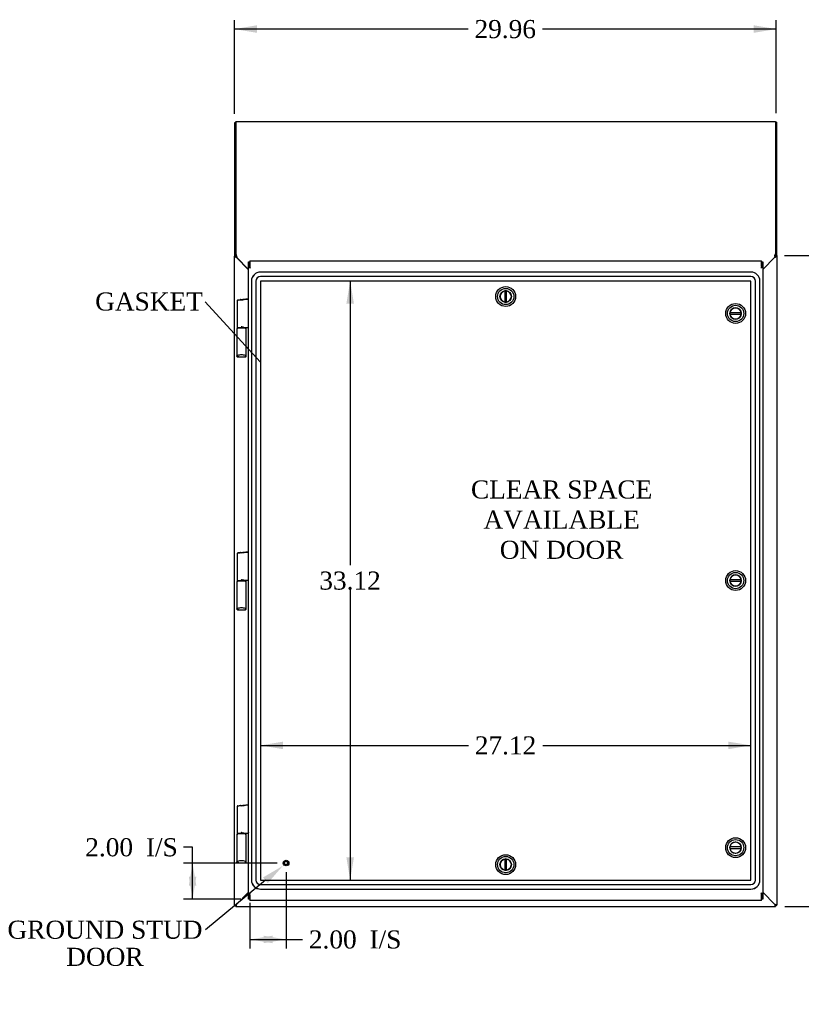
# Model space of a CAD drawing. Header units: inches. Extents: x 1 to 240, y -1 to 159.
# Tile 10 of 20: x 43 to 86, y 53 to 108. Entities that reach past the tile are written whole.
import ezdxf
from ezdxf import colors
from ezdxf.entities.mleader import LeaderData, LeaderLine
from ezdxf.enums import TextEntityAlignment as Align
from ezdxf.lldxf.tags import DXFTag
from ezdxf.math import Vec2, Vec3

# ---------------------------------------------------------------- set-up
doc = ezdxf.new("R2010")
doc.units = ezdxf.units.IN
doc.header["$MEASUREMENT"] = 0
for name, color, linetype in [('COM70220', 7, 'Continuous'), ('COM70701-2', 7, 'Continuous'), ('COM70702-11', 7, 'Continuous'), ('COM70703-6', 7, 'Continuous'), ('COM70704-2', 7, 'Continuous'), ('COM70705-9', 7, 'Continuous'), ('Default', 7, 'Continuous'), ('DV1_Default', 7, 'Continuous'), ('HNG86659-1', 7, 'Continuous'), ('LOK10031', 7, 'Continuous'), ('LOK10031_CAM', 7, 'Continuous'), ('LOK10031_INSERT', 7, 'Continuous'), ('STD26258', 7, 'Continuous')]:
    doc.layers.add(name, color=color, linetype=linetype)
doc.styles.add('SEACAD_Times_New_Roman', font='times.ttf')
tags = doc.linetypes.add('HIDDEN2', pattern=[0.1875, 0.125, -0.0625]).pattern_tags.tags
tags[6:7] = [DXFTag(74, 4), DXFTag(75, 0), DXFTag(340, '0'), DXFTag(46, 0.0), DXFTag(50, 0.0), DXFTag(44, 0.0), DXFTag(45, 0.0)]
tags[4:5] = [DXFTag(74, 4), DXFTag(75, 0), DXFTag(340, '0'), DXFTag(46, 0.0), DXFTag(50, 0.0), DXFTag(44, 0.0), DXFTag(45, 0.0)]
doc.dimstyles.new('HAMMOND_(STH_-_240x160)', dxfattribs={"dimtxt": 1, "dimasz": 1.25, "dimexe": 0.5, "dimexo": 0.5, "dimgap": 0.25, "dimtad": 0, "dimtih": 1, "dimtoh": 1, "dimzin": 0, "dimdsep": 46, "dimtxsty": 'SEACAD_Times_New_Roman', "dimblk1": '_SE_FILLED', "dimblk2": '_SE_FILLED', "dimsah": 1, "dimcen": 0.5, "dimadec": 0, "dimazin": 0, "dimtfac": 0.8, "dimtofl": 0, "dimtmove": 0, "dimatfit": 3, "dimfxl": 1, "dimtolj": 1, "dimtzin": 0, "dimarcsym": 0})

# ---------------------------------------------------------------- blocks, each defined once
blk = doc.blocks.new('_SE_FILLED')
at = {"color": 0}
blk.add_line((0, 0), (-1, 0), dxfattribs=at)
blk.add_solid([(0, 0), (-1, -0.1665), (-1, 0.1665), (0, 0)], dxfattribs=at)
blk = doc.blocks.new('SE')
at = {"layer": 'COM70220', "color": 7, "linetype": 'HIDDEN2'}
for p, q in [((83.711, 93.962), (56.592, 93.962)), ((83.711, 93.961), (56.592, 93.961)), ((83.711, 93.712), (56.592, 93.712)), ((56.092, 93.462), (56.092, 60.343)), ((56.093, 93.462), (56.093, 60.343)), ((56.342, 93.462), (56.342, 60.343)), ((56.591, 93.462), (56.591, 60.343)), ((83.711, 93.463), (56.592, 93.463)), ((56.592, 93.462), (56.592, 60.343)), ((83.711, 93.462), (56.592, 93.462)), ((83.711, 60.343), (83.711, 93.462)), ((83.712, 60.343), (83.712, 93.462)), ((83.961, 60.343), (83.961, 93.462)), ((84.21, 60.343), (84.21, 93.462)), ((84.211, 60.343), (84.211, 93.462)), ((56.592, 60.343), (83.711, 60.343)), ((56.592, 60.342), (83.711, 60.342)), ((56.592, 60.093), (83.711, 60.093)), ((56.592, 59.844), (83.711, 59.844)), ((56.592, 59.843), (83.711, 59.843))]:
    blk.add_line(p, q, dxfattribs=at)
for centre, radius, start, end in [((56.592, 93.462), 0.5, 90, 180), ((56.592, 93.462), 0.499, 90, 180), ((56.592, 93.462), 0.25, 90, 180), ((83.711, 93.462), 0.5, 0, 90), ((83.711, 93.462), 0.499, 0, 90), ((83.711, 93.462), 0.25, 0, 90), ((56.592, 93.462), 0.001, 90, 180), ((83.711, 93.462), 0.001, 0, 90), ((56.592, 60.343), 0.5, 180, 270), ((56.592, 60.343), 0.499, 180, 270), ((56.592, 60.343), 0.25, 180, 270), ((56.592, 60.343), 0.001, 180, 270), ((83.711, 60.343), 0.5, 270, 0), ((83.711, 60.343), 0.001, 270, 0), ((83.711, 60.343), 0.25, 270, 0), ((83.711, 60.343), 0.499, 270, 0)]:
    blk.add_arc(centre, radius, start, end, dxfattribs=at)
at = {"layer": 'COM70701-2', "color": 7, "linetype": 'Continuous'}
for p, q in [((55.152, 102.207), (55.152, 94.846)), ((55.224, 102.207), (55.152, 102.207)), ((55.152, 94.846), (55.156, 94.844)), ((55.152, 58.952), (55.152, 94.846)), ((55.152, 94.846), (55.224, 94.846)), ((55.225, 94.844), (55.156, 94.844)), ((55.224, 94.846), (55.224, 94.91)), ((55.224, 94.846), (55.225, 94.844)), ((55.26, 94.769), (55.937, 94.092)), ((55.26, 58.988), (55.937, 59.665)), ((55.152, 58.952), (55.156, 58.955)), ((55.152, 58.952), (55.224, 58.952)), ((55.225, 58.955), (55.156, 58.955)), ((55.224, 58.952), (55.225, 58.955))]:
    blk.add_line(p, q, dxfattribs=at)
for centre, radius, start, end in [((55.436, 94.896), 0.217, 193.924, 215.7586), ((55.902, 94.13), 0.25, 132.5182, 135.5401)]:
    blk.add_arc(centre, radius, start, end, dxfattribs=at)
for points, knots in [([(55.224, 102.24), (55.222, 102.239), (55.22, 102.239), (55.206, 102.235), (55.194, 102.231), (55.174, 102.224), (55.166, 102.221), (55.155, 102.214), (55.152, 102.21), (55.152, 102.207)], [0.2182621, 0.2182621, 0.2182621, 0.2182621, 0.25, 0.25, 0.5, 0.5, 0.75, 0.75, 1, 1, 1, 1]), ([(55.156, 94.844), (55.159, 94.838), (55.165, 94.831), (55.178, 94.819), (55.186, 94.813), (55.204, 94.8), (55.215, 94.794), (55.237, 94.782), (55.248, 94.775), (55.26, 94.769)], [0, 0, 0, 0, 0.25, 0.25, 0.5, 0.5, 0.75, 0.75, 1, 1, 1, 1]), ([(55.156, 58.955), (55.16, 58.957), (55.165, 58.96), (55.178, 58.966), (55.186, 58.968), (55.204, 58.974), (55.215, 58.977), (55.237, 58.982), (55.248, 58.985), (55.26, 58.988)], [0, 0, 0, 0, 0.25, 0.25, 0.5, 0.5, 0.75, 0.75, 1, 1, 1, 1]), ([(55.225, 58.955), (55.226, 58.957), (55.228, 58.96), (55.233, 58.966), (55.235, 58.968), (55.241, 58.974), (55.245, 58.977), (55.252, 58.982), (55.256, 58.985), (55.26, 58.988)], [0, 0, 0, 0, 0.25, 0.25, 0.5, 0.5, 0.75, 0.75, 1, 1, 1, 1])]:
    blk.add_open_spline(points, degree=3, knots=knots, dxfattribs=at)
at = {"layer": 'COM70702-11', "color": 7, "linetype": 'Continuous'}
for p, q in [((55.224, 102.289), (85.08, 102.289)), ((55.224, 102.289), (55.224, 94.975)), ((85.08, 102.289), (85.08, 94.975)), ((55.224, 94.91), (55.224, 94.975)), ((55.224, 94.975), (55.262, 94.905)), ((55.224, 94.91), (55.262, 94.839)), ((55.262, 94.839), (55.262, 94.905)), ((55.276, 94.807), (55.286, 94.761)), ((55.286, 94.761), (55.937, 94.111)), ((84.367, 94.11), (85.018, 94.761)), ((85.018, 94.761), (85.028, 94.807)), ((85.042, 94.905), (85.08, 94.975)), ((85.042, 94.839), (85.08, 94.91)), ((85.042, 94.839), (85.042, 94.905)), ((85.08, 94.975), (85.08, 94.932))]:
    blk.add_line(p, q, dxfattribs=at)
for centre, radius, start, end in [((54.351, 94.726), 0.928, 5.002, 11.1068), ((55.158, 94.776), 0.122, 14.6417, 31.3634), ((85.953, 94.726), 0.928, 168.8932, 174.998), ((85.146, 94.776), 0.122, 148.6366, 165.3583)]:
    blk.add_arc(centre, radius, start, end, dxfattribs=at)
at = {"layer": 'COM70703-6', "color": 7, "linetype": 'Continuous'}
for p, q in [((55.26, 58.988), (55.937, 59.665)), ((84.367, 59.665), (85.044, 58.988)), ((55.226, 58.953), (55.224, 58.952)), ((55.224, 58.88), (55.224, 58.952)), ((55.226, 58.884), (55.224, 58.88)), ((55.224, 58.88), (85.08, 58.88)), ((55.226, 58.953), (55.226, 58.884)), ((85.08, 58.952), (85.077, 58.953)), ((85.077, 58.953), (85.077, 58.884)), ((85.08, 58.88), (85.077, 58.884)), ((85.08, 58.88), (85.08, 58.952))]:
    blk.add_line(p, q, dxfattribs=at)
for points in [[(55.26, 58.988), (55.257, 58.984), (55.254, 58.98), (55.249, 58.973), (55.246, 58.97), (55.24, 58.963), (55.238, 58.961), (55.232, 58.956), (55.229, 58.955), (55.226, 58.953)], [(55.26, 58.988), (55.257, 58.976), (55.254, 58.965), (55.249, 58.943), (55.246, 58.933), (55.24, 58.914), (55.238, 58.906), (55.232, 58.893), (55.229, 58.888), (55.226, 58.884)], [(85.077, 58.953), (85.075, 58.955), (85.072, 58.956), (85.066, 58.961), (85.063, 58.963), (85.058, 58.97), (85.055, 58.973), (85.049, 58.98), (85.047, 58.984), (85.044, 58.988)], [(85.077, 58.884), (85.075, 58.888), (85.072, 58.893), (85.066, 58.906), (85.063, 58.914), (85.058, 58.933), (85.055, 58.943), (85.049, 58.965), (85.047, 58.976), (85.044, 58.988)]]:
    blk.add_open_spline(points, degree=3, knots=[0, 0, 0, 0, 0.25, 0.25, 0.5, 0.5, 0.75, 0.75, 1, 1, 1, 1], dxfattribs=at)
at = {"layer": 'COM70704-2', "color": 7, "linetype": 'Continuous'}
for p, q in [((85.08, 102.25), (85.152, 102.25)), ((85.152, 94.873), (85.152, 102.25)), ((85.044, 94.783), (84.367, 94.108)), ((85.08, 94.873), (85.08, 94.932)), ((85.08, 94.873), (85.152, 94.873)), ((85.152, 94.873), (85.152, 58.952)), ((84.367, 59.665), (85.044, 58.988)), ((85.078, 58.955), (85.148, 58.955)), ((85.08, 58.952), (85.078, 58.955)), ((85.152, 58.952), (85.08, 58.952)), ((85.152, 58.952), (85.148, 58.955))]:
    blk.add_line(p, q, dxfattribs=at)
for points, knots in [([(85.044, 94.783), (85.058, 94.79), (85.072, 94.798), (85.098, 94.813), (85.11, 94.82), (85.13, 94.836), (85.138, 94.843), (85.149, 94.858), (85.152, 94.866), (85.152, 94.873)], [0, 0, 0, 0, 0.25, 0.25, 0.5, 0.5, 0.75, 0.75, 1, 1, 1, 1]), ([(85.044, 94.783), (85.053, 94.798), (85.063, 94.813), (85.076, 94.843), (85.08, 94.858), (85.08, 94.873)], [0, 0, 0, 0, 0.5, 0.5, 1, 1, 1, 1]), ([(85.148, 58.955), (85.144, 58.957), (85.139, 58.96), (85.126, 58.966), (85.118, 58.968), (85.099, 58.974), (85.089, 58.977), (85.067, 58.982), (85.055, 58.985), (85.044, 58.988)], [0, 0, 0, 0, 0.25, 0.25, 0.5, 0.5, 0.75, 0.75, 1, 1, 1, 1]), ([(85.078, 58.955), (85.076, 58.96), (85.072, 58.966), (85.059, 58.977), (85.052, 58.982), (85.044, 58.988)], [0, 0, 0, 0, 0.5, 0.5, 1, 1, 1, 1])]:
    blk.add_open_spline(points, degree=3, knots=knots, dxfattribs=at)
at = {"layer": 'COM70705-9', "color": 7, "linetype": 'Continuous'}
for p, q in [((55.937, 94.214), (55.937, 94.524)), ((55.937, 94.524), (56.009, 94.524)), ((55.937, 94.214), (56.009, 94.214)), ((55.937, 59.59), (55.937, 94.214)), ((56.009, 94.59), (56.009, 94.273)), ((56.009, 94.59), (84.295, 94.59)), ((56.009, 94.214), (56.009, 94.524)), ((56.009, 94.273), (56.009, 94.207)), ((56.009, 94.214), (56.009, 94.207)), ((56.009, 94.207), (56.045, 94.175)), ((56.009, 94.207), (56.045, 94.175)), ((84.295, 94.207), (84.259, 94.175)), ((84.295, 94.207), (84.259, 94.175)), ((84.295, 94.273), (84.295, 94.59)), ((84.295, 94.524), (84.295, 94.214)), ((84.295, 94.524), (84.367, 94.524)), ((84.295, 94.273), (84.295, 94.207)), ((84.367, 94.214), (84.295, 94.214)), ((84.295, 94.214), (84.295, 94.207)), ((84.367, 94.524), (84.367, 94.214)), ((84.367, 94.214), (84.367, 59.59)), ((55.937, 59.59), (56.009, 59.59)), ((55.937, 59.28), (55.937, 59.59)), ((56.009, 59.597), (56.045, 59.63)), ((56.009, 59.597), (56.045, 59.63)), ((56.009, 59.532), (56.009, 59.597)), ((56.009, 59.59), (56.009, 59.597)), ((56.009, 59.28), (56.009, 59.59)), ((56.009, 59.532), (56.009, 59.215)), ((84.295, 59.597), (84.259, 59.63)), ((84.295, 59.597), (84.259, 59.63)), ((84.295, 59.59), (84.295, 59.597)), ((84.295, 59.532), (84.295, 59.597)), ((84.367, 59.59), (84.295, 59.59)), ((84.295, 59.59), (84.295, 59.28)), ((84.295, 59.215), (84.295, 59.532)), ((84.367, 59.59), (84.367, 59.28)), ((56.009, 59.28), (55.937, 59.28)), ((84.295, 59.215), (56.009, 59.215)), ((84.367, 59.28), (84.295, 59.28))]:
    blk.add_line(p, q, dxfattribs=at)
at = {"layer": 'HNG86659-1', "color": 7, "linetype": 'Continuous'}
for p, q in [((55.307, 92.383), (55.307, 90.902)), ((55.341, 92.422), (55.483, 92.44)), ((55.466, 92.437), (55.926, 92.495)), ((55.466, 92.437), (55.483, 92.44)), ((55.483, 92.44), (55.923, 92.495)), ((55.288, 90.823), (55.288, 89.308)), ((55.307, 90.863), (55.307, 90.828)), ((55.759, 90.882), (55.326, 90.882)), ((55.326, 90.882), (55.759, 90.882)), ((55.664, 90.902), (55.925, 90.902)), ((55.779, 90.828), (55.779, 90.863)), ((55.798, 89.308), (55.798, 90.823)), ((55.288, 89.309), (55.307, 89.358)), ((55.35, 89.327), (55.327, 89.27)), ((55.349, 89.325), (55.327, 89.27)), ((55.35, 89.327), (55.349, 89.325)), ((55.736, 89.327), (55.737, 89.325)), ((55.736, 89.327), (55.759, 89.27)), ((55.737, 89.325), (55.759, 89.27)), ((55.798, 89.309), (55.779, 89.358)), ((55.327, 89.27), (55.761, 89.27)), ((55.483, 78.453), (55.341, 78.435)), ((55.466, 78.451), (55.926, 78.508)), ((55.466, 78.451), (55.483, 78.453)), ((55.483, 78.453), (55.923, 78.508)), ((55.307, 78.396), (55.307, 76.915)), ((55.288, 76.836), (55.288, 75.321)), ((55.307, 76.876), (55.307, 76.841)), ((55.759, 76.895), (55.326, 76.895)), ((55.326, 76.895), (55.759, 76.895)), ((55.664, 76.915), (55.925, 76.915)), ((55.779, 76.841), (55.779, 76.876)), ((55.798, 75.321), (55.798, 76.836)), ((55.288, 75.322), (55.307, 75.371)), ((55.35, 75.34), (55.327, 75.283)), ((55.349, 75.338), (55.327, 75.283)), ((55.327, 75.283), (55.761, 75.283)), ((55.35, 75.34), (55.349, 75.338)), ((55.736, 75.34), (55.737, 75.338)), ((55.736, 75.34), (55.759, 75.283)), ((55.737, 75.338), (55.759, 75.283)), ((55.798, 75.322), (55.779, 75.371)), ((55.307, 64.41), (55.307, 62.929)), ((55.341, 64.449), (55.483, 64.466)), ((55.466, 64.464), (55.926, 64.522)), ((55.466, 64.464), (55.483, 64.466)), ((55.483, 64.466), (55.923, 64.521)), ((55.288, 62.85), (55.288, 61.335)), ((55.307, 62.889), (55.307, 62.854)), ((55.759, 62.909), (55.326, 62.909)), ((55.326, 62.909), (55.759, 62.909)), ((55.664, 62.929), (55.925, 62.929)), ((55.779, 62.854), (55.779, 62.889)), ((55.798, 61.335), (55.798, 62.85)), ((55.288, 61.335), (55.307, 61.385)), ((55.35, 61.354), (55.327, 61.296)), ((55.349, 61.351), (55.327, 61.296)), ((55.327, 61.296), (55.761, 61.296)), ((55.35, 61.354), (55.349, 61.351)), ((55.736, 61.354), (55.737, 61.351)), ((55.736, 61.354), (55.759, 61.296)), ((55.737, 61.351), (55.759, 61.296)), ((55.798, 61.335), (55.779, 61.385))]:
    blk.add_line(p, q, dxfattribs=at)
for centre, radius, start, end in [((55.346, 92.383), 0.0394, 97.125, 180.0158), ((55.925, 92.483), 0.0118, 85.5954, 97.125), ((55.891, 92.479), 0.0401, 325.0143, 338.1633), ((55.925, 92.483), 0.0118, 65.0769, 85.6132), ((55.274, 92.505), 0.656, 356.4098, 359.0269), ((55.925, 92.483), 0.0118, 0, 65.0772), ((54.725, 90.282), 1.368, 28.4945, 28.8184), ((55.327, 90.823), 0.0395, 121.1698, 169.9579), ((55.327, 90.824), 0.039, 171.5664, 181.5605), ((55.326, 90.902), 0.0197, 180, 270), ((55.326, 90.863), 0.0197, 90, 180), ((55.34, 90.829), 0.0339, 181.4039, 189.3839), ((55.759, 90.902), 0.0197, 270, 360), ((55.759, 90.863), 0.0197, 0, 90), ((55.759, 90.823), 0.0395, 10.0421, 58.9435), ((55.745, 90.829), 0.0339, 350.6189, 358.4811), ((55.759, 90.824), 0.039, 358.4395, 8.4336), ((55.925, 90.914), 0.0118, 271.6274, 0), ((55.925, 90.914), 0.0118, 270.0008, 271.6266), ((55.331, 89.308), 0.0432, 178.9335, 189.6893), ((55.327, 89.308), 0.0392, 191.22, 253.533), ((55.332, 89.364), 0.0255, 192.7068, 229.3307), ((55.564, 88.536), 0.846, 91.4593, 107.1243), ((55.523, 88.543), 0.839, 72.8076, 88.6088), ((55.759, 89.308), 0.0392, 286.467, 348.78), ((55.754, 89.364), 0.0255, 310.6693, 347.2932), ((55.755, 89.308), 0.0432, 350.3107, 1.0665), ((55.326, 89.319), 0.0491, 257.9682, 271.3839), ((55.76, 89.319), 0.0491, 268.6161, 282.0318), ((55.346, 78.396), 0.0394, 97.125, 180.0158), ((55.925, 78.496), 0.0118, 85.5954, 97.125), ((55.891, 78.492), 0.0401, 325.0143, 338.1633), ((55.925, 78.496), 0.0118, 65.0769, 85.6132), ((55.274, 78.518), 0.656, 356.4098, 359.0269), ((55.925, 78.496), 0.0118, 0, 65.0772), ((55.327, 76.836), 0.0395, 121.1698, 169.9579), ((55.327, 76.837), 0.039, 171.5664, 181.5605), ((55.326, 76.915), 0.0197, 180, 270), ((55.326, 76.876), 0.0197, 90, 180), ((55.34, 76.842), 0.0339, 181.4039, 189.3839), ((55.759, 76.915), 0.0197, 270, 360), ((55.759, 76.876), 0.0197, 0, 90), ((55.759, 76.836), 0.0395, 10.0421, 58.9435), ((55.745, 76.842), 0.0339, 350.6189, 358.4811), ((55.759, 76.837), 0.039, 358.4395, 8.4336), ((54.725, 76.295), 1.368, 28.4945, 28.8184), ((55.925, 76.927), 0.0118, 271.6274, 0), ((55.925, 76.927), 0.0118, 270.0008, 271.6266), ((55.331, 75.321), 0.0432, 178.9335, 189.6893), ((55.327, 75.322), 0.0392, 191.22, 253.533), ((55.332, 75.377), 0.0255, 192.7068, 229.3307), ((55.564, 74.549), 0.846, 91.4593, 107.1243), ((55.326, 75.332), 0.0491, 257.9682, 271.3839), ((55.523, 74.556), 0.839, 72.8076, 88.6088), ((55.76, 75.332), 0.0491, 268.6161, 282.0318), ((55.759, 75.322), 0.0392, 286.467, 348.78), ((55.754, 75.377), 0.0255, 310.6693, 347.2932), ((55.755, 75.321), 0.0432, 350.3107, 1.0665), ((55.346, 64.41), 0.0394, 97.125, 180.0158), ((55.925, 64.51), 0.0118, 85.5954, 97.125), ((55.891, 64.505), 0.0401, 325.0143, 338.1633), ((55.925, 64.51), 0.0118, 65.0769, 85.6132), ((55.274, 64.532), 0.656, 356.4098, 359.0269), ((55.925, 64.51), 0.0118, 0, 65.0772), ((55.327, 62.85), 0.0395, 121.1698, 169.9579), ((55.327, 62.851), 0.039, 171.5664, 181.5605), ((55.326, 62.929), 0.0197, 180, 270), ((55.326, 62.889), 0.0197, 90, 180), ((55.34, 62.855), 0.0339, 181.4039, 189.3839), ((55.759, 62.929), 0.0197, 270, 360), ((55.759, 62.889), 0.0197, 0, 90), ((55.759, 62.85), 0.0395, 10.0421, 58.9435), ((55.745, 62.855), 0.0339, 350.6189, 358.4811), ((55.759, 62.851), 0.039, 358.4395, 8.4336), ((54.725, 62.308), 1.368, 28.4945, 28.8184), ((55.925, 62.94), 0.0118, 271.6274, 0), ((55.925, 62.94), 0.0118, 270.0008, 271.6266), ((55.331, 61.335), 0.0432, 178.9335, 189.6893), ((55.327, 61.335), 0.0392, 191.22, 253.533), ((55.332, 61.39), 0.0255, 192.7068, 229.3307), ((55.564, 60.562), 0.846, 91.4593, 107.1243), ((55.326, 61.346), 0.0491, 257.9682, 271.3839), ((55.523, 60.569), 0.839, 72.8076, 88.6088), ((55.76, 61.346), 0.0491, 268.6161, 282.0318), ((55.759, 61.335), 0.0392, 286.467, 348.78), ((55.754, 61.39), 0.0255, 310.6693, 347.2932), ((55.755, 61.335), 0.0432, 350.3107, 1.0665)]:
    blk.add_arc(centre, radius, start, end, dxfattribs=at)
for centre, start_param, end_param in [((55.327, 89.282), 3.064718, 3.265947), ((55.759, 89.282), 3.017238, 3.218468), ((55.327, 75.295), 3.064718, 3.265947), ((55.759, 75.295), 3.017238, 3.218468), ((55.327, 61.308), 3.064718, 3.265947), ((55.759, 61.308), 3.017238, 3.218468)]:
    blk.add_ellipse(centre, major_axis=(0, 0.0118), ratio=0.049276, start_param=start_param, end_param=end_param, dxfattribs=at)
for points, knots in [([(55.48, 92.42), (55.468, 92.418), (55.456, 92.417), (55.432, 92.413), (55.421, 92.411), (55.389, 92.406), (55.371, 92.402), (55.347, 92.397), (55.34, 92.396), (55.328, 92.393), (55.323, 92.391), (55.315, 92.389), (55.312, 92.387), (55.309, 92.386), (55.308, 92.385), (55.307, 92.384), (55.307, 92.383), (55.307, 92.383)], [0, 0, 0, 0, 0.125, 0.125, 0.25, 0.25, 0.5, 0.5, 0.625, 0.625, 0.75, 0.75, 0.875, 0.875, 0.9375, 0.9375, 1, 1, 1, 1]), ([(55.48, 92.42), (55.48, 92.424), (55.479, 92.427), (55.479, 92.432), (55.479, 92.434), (55.479, 92.436), (55.479, 92.437), (55.478, 92.438), (55.477, 92.438), (55.475, 92.438), (55.473, 92.438), (55.47, 92.438), (55.468, 92.438), (55.466, 92.437)], [0, 0, 0, 0, 0.25, 0.25, 0.5, 0.5, 0.625, 0.625, 0.75, 0.75, 0.875, 0.875, 1, 1, 1, 1]), ([(55.531, 92.407), (55.531, 92.406), (55.53, 92.407), (55.529, 92.407), (55.529, 92.407), (55.527, 92.407), (55.526, 92.408), (55.523, 92.409), (55.52, 92.409), (55.514, 92.411), (55.51, 92.412), (55.497, 92.416), (55.488, 92.418), (55.48, 92.42)], [0, 0, 0, 0, 0.03125, 0.03125, 0.0625, 0.0625, 0.125, 0.125, 0.25, 0.25, 0.5, 0.5, 1, 1, 1, 1]), ([(55.924, 92.456), (55.898, 92.453), (55.872, 92.449), (55.846, 92.446), (55.741, 92.433), (55.636, 92.42), (55.531, 92.407)], [0, 0, 0, 0, 0.198595, 0.198595, 0.198595, 1, 1, 1, 1]), ([(55.937, 92.463), (55.937, 92.463), (55.936, 92.463), (55.933, 92.464), (55.931, 92.464), (55.929, 92.464)], [0, 0, 0, 0, 0.5, 0.5, 1, 1, 1, 1]), ([(55.664, 90.902), (55.653, 90.902), (55.642, 90.904), (55.621, 90.909), (55.61, 90.912), (55.587, 90.919), (55.576, 90.924), (55.559, 90.93), (55.554, 90.932), (55.542, 90.937), (55.537, 90.939), (55.531, 90.941)], [0, 0, 0, 0, 0.25, 0.25, 0.5, 0.5, 0.75, 0.75, 0.875, 0.875, 1, 1, 1, 1]), ([(55.925, 90.902), (55.925, 90.902), (55.926, 90.902), (55.926, 90.902), (55.926, 90.902), (55.926, 90.902), (55.926, 90.902), (55.927, 90.903), (55.927, 90.904), (55.927, 90.906), (55.927, 90.908), (55.928, 90.917), (55.928, 90.926), (55.928, 90.935)], [0, 0, 0, 0, 0.03125, 0.03125, 0.0625, 0.0625, 0.125, 0.125, 0.25, 0.25, 0.5, 0.5, 1, 1, 1, 1]), ([(55.937, 90.936), (55.937, 90.935), (55.936, 90.935), (55.933, 90.935), (55.93, 90.935), (55.928, 90.935)], [0, 0, 0, 0, 0.5, 0.5, 1, 1, 1, 1]), ([(55.315, 89.344), (55.317, 89.341), (55.32, 89.338), (55.326, 89.333), (55.329, 89.331), (55.334, 89.328), (55.336, 89.328), (55.34, 89.327), (55.342, 89.326), (55.345, 89.326), (55.346, 89.326), (55.348, 89.327), (55.349, 89.327), (55.35, 89.327)], [0, 0, 0, 0, 0.25, 0.25, 0.5, 0.5, 0.625, 0.625, 0.75, 0.75, 0.875, 0.875, 1, 1, 1, 1]), ([(55.771, 89.344), (55.769, 89.341), (55.766, 89.338), (55.76, 89.333), (55.757, 89.331), (55.751, 89.328), (55.75, 89.328), (55.746, 89.327), (55.744, 89.326), (55.741, 89.326), (55.74, 89.326), (55.738, 89.327), (55.737, 89.327), (55.736, 89.327)], [0, 0, 0, 0, 0.25, 0.25, 0.5, 0.5, 0.625, 0.625, 0.75, 0.75, 0.875, 0.875, 1, 1, 1, 1]), ([(55.48, 78.433), (55.468, 78.432), (55.456, 78.43), (55.432, 78.426), (55.421, 78.424), (55.389, 78.419), (55.371, 78.415), (55.347, 78.41), (55.34, 78.409), (55.328, 78.406), (55.323, 78.404), (55.315, 78.402), (55.312, 78.4), (55.309, 78.399), (55.308, 78.398), (55.307, 78.397), (55.307, 78.397), (55.307, 78.396)], [0, 0, 0, 0, 0.125, 0.125, 0.25, 0.25, 0.5, 0.5, 0.625, 0.625, 0.75, 0.75, 0.875, 0.875, 0.9375, 0.9375, 1, 1, 1, 1]), ([(55.48, 78.433), (55.48, 78.437), (55.479, 78.44), (55.479, 78.445), (55.479, 78.447), (55.479, 78.449), (55.479, 78.45), (55.478, 78.451), (55.477, 78.451), (55.475, 78.451), (55.473, 78.451), (55.47, 78.451), (55.468, 78.451), (55.466, 78.451)], [0, 0, 0, 0, 0.25, 0.25, 0.5, 0.5, 0.625, 0.625, 0.75, 0.75, 0.875, 0.875, 1, 1, 1, 1]), ([(55.531, 78.42), (55.531, 78.42), (55.53, 78.42), (55.529, 78.42), (55.529, 78.42), (55.527, 78.421), (55.526, 78.421), (55.523, 78.422), (55.52, 78.422), (55.514, 78.424), (55.51, 78.425), (55.497, 78.429), (55.488, 78.431), (55.48, 78.433)], [0, 0, 0, 0, 0.03125, 0.03125, 0.0625, 0.0625, 0.125, 0.125, 0.25, 0.25, 0.5, 0.5, 1, 1, 1, 1]), ([(55.924, 78.469), (55.898, 78.466), (55.872, 78.462), (55.846, 78.459), (55.741, 78.446), (55.636, 78.433), (55.531, 78.42)], [0, 0, 0, 0, 0.198595, 0.198595, 0.198595, 1, 1, 1, 1]), ([(55.937, 78.476), (55.937, 78.476), (55.936, 78.476), (55.933, 78.477), (55.931, 78.477), (55.929, 78.477)], [0, 0, 0, 0, 0.5, 0.5, 1, 1, 1, 1]), ([(55.664, 76.915), (55.653, 76.915), (55.642, 76.917), (55.621, 76.922), (55.61, 76.925), (55.587, 76.932), (55.576, 76.937), (55.559, 76.943), (55.554, 76.945), (55.542, 76.95), (55.537, 76.952), (55.531, 76.955)], [0, 0, 0, 0, 0.25, 0.25, 0.5, 0.5, 0.75, 0.75, 0.875, 0.875, 1, 1, 1, 1]), ([(55.925, 76.915), (55.925, 76.915), (55.926, 76.915), (55.926, 76.915), (55.926, 76.915), (55.926, 76.915), (55.926, 76.916), (55.927, 76.916), (55.927, 76.917), (55.927, 76.919), (55.927, 76.922), (55.928, 76.93), (55.928, 76.939), (55.928, 76.948)], [0, 0, 0, 0, 0.03125, 0.03125, 0.0625, 0.0625, 0.125, 0.125, 0.25, 0.25, 0.5, 0.5, 1, 1, 1, 1]), ([(55.937, 76.949), (55.937, 76.949), (55.936, 76.948), (55.933, 76.948), (55.93, 76.948), (55.928, 76.948)], [0, 0, 0, 0, 0.5, 0.5, 1, 1, 1, 1]), ([(55.315, 75.358), (55.317, 75.354), (55.32, 75.351), (55.326, 75.346), (55.329, 75.344), (55.334, 75.342), (55.336, 75.341), (55.34, 75.34), (55.342, 75.34), (55.345, 75.339), (55.346, 75.34), (55.348, 75.34), (55.349, 75.34), (55.35, 75.34)], [0, 0, 0, 0, 0.25, 0.25, 0.5, 0.5, 0.625, 0.625, 0.75, 0.75, 0.875, 0.875, 1, 1, 1, 1]), ([(55.771, 75.358), (55.769, 75.354), (55.766, 75.351), (55.76, 75.346), (55.757, 75.344), (55.751, 75.342), (55.75, 75.341), (55.746, 75.34), (55.744, 75.34), (55.741, 75.339), (55.74, 75.34), (55.738, 75.34), (55.737, 75.34), (55.736, 75.34)], [0, 0, 0, 0, 0.25, 0.25, 0.5, 0.5, 0.625, 0.625, 0.75, 0.75, 0.875, 0.875, 1, 1, 1, 1]), ([(55.48, 64.447), (55.468, 64.445), (55.456, 64.443), (55.432, 64.44), (55.421, 64.438), (55.389, 64.432), (55.371, 64.429), (55.347, 64.424), (55.34, 64.422), (55.328, 64.419), (55.323, 64.418), (55.315, 64.415), (55.312, 64.414), (55.309, 64.412), (55.308, 64.412), (55.307, 64.411), (55.307, 64.41), (55.307, 64.41)], [0, 0, 0, 0, 0.125, 0.125, 0.25, 0.25, 0.5, 0.5, 0.625, 0.625, 0.75, 0.75, 0.875, 0.875, 0.9375, 0.9375, 1, 1, 1, 1]), ([(55.48, 64.447), (55.48, 64.45), (55.479, 64.453), (55.479, 64.458), (55.479, 64.461), (55.479, 64.463), (55.479, 64.464), (55.478, 64.465), (55.477, 64.465), (55.475, 64.465), (55.473, 64.465), (55.47, 64.464), (55.468, 64.464), (55.466, 64.464)], [0, 0, 0, 0, 0.25, 0.25, 0.5, 0.5, 0.625, 0.625, 0.75, 0.75, 0.875, 0.875, 1, 1, 1, 1]), ([(55.531, 64.433), (55.531, 64.433), (55.53, 64.433), (55.529, 64.433), (55.529, 64.434), (55.527, 64.434), (55.526, 64.434), (55.523, 64.435), (55.52, 64.436), (55.514, 64.438), (55.51, 64.439), (55.497, 64.442), (55.488, 64.445), (55.48, 64.447)], [0, 0, 0, 0, 0.03125, 0.03125, 0.0625, 0.0625, 0.125, 0.125, 0.25, 0.25, 0.5, 0.5, 1, 1, 1, 1]), ([(55.924, 64.482), (55.898, 64.479), (55.872, 64.476), (55.846, 64.473), (55.741, 64.46), (55.636, 64.446), (55.531, 64.433)], [0, 0, 0, 0, 0.198595, 0.198595, 0.198595, 1, 1, 1, 1]), ([(55.937, 64.489), (55.937, 64.49), (55.936, 64.49), (55.933, 64.49), (55.931, 64.49), (55.929, 64.491)], [0, 0, 0, 0, 0.5, 0.5, 1, 1, 1, 1]), ([(55.664, 62.929), (55.653, 62.929), (55.642, 62.93), (55.621, 62.935), (55.61, 62.938), (55.587, 62.946), (55.576, 62.95), (55.559, 62.957), (55.554, 62.959), (55.542, 62.963), (55.537, 62.966), (55.531, 62.968)], [0, 0, 0, 0, 0.25, 0.25, 0.5, 0.5, 0.75, 0.75, 0.875, 0.875, 1, 1, 1, 1]), ([(55.925, 62.929), (55.925, 62.929), (55.926, 62.929), (55.926, 62.929), (55.926, 62.929), (55.926, 62.929), (55.926, 62.929), (55.927, 62.93), (55.927, 62.93), (55.927, 62.933), (55.927, 62.935), (55.928, 62.944), (55.928, 62.952), (55.928, 62.961)], [0, 0, 0, 0, 0.03125, 0.03125, 0.0625, 0.0625, 0.125, 0.125, 0.25, 0.25, 0.5, 0.5, 1, 1, 1, 1]), ([(55.937, 62.962), (55.937, 62.962), (55.936, 62.962), (55.933, 62.961), (55.93, 62.961), (55.928, 62.961)], [0, 0, 0, 0, 0.5, 0.5, 1, 1, 1, 1]), ([(55.315, 61.371), (55.317, 61.368), (55.32, 61.365), (55.326, 61.36), (55.329, 61.357), (55.334, 61.355), (55.336, 61.354), (55.34, 61.353), (55.342, 61.353), (55.345, 61.353), (55.346, 61.353), (55.348, 61.353), (55.349, 61.354), (55.35, 61.354)], [0, 0, 0, 0, 0.25, 0.25, 0.5, 0.5, 0.625, 0.625, 0.75, 0.75, 0.875, 0.875, 1, 1, 1, 1]), ([(55.771, 61.371), (55.769, 61.368), (55.766, 61.365), (55.76, 61.36), (55.757, 61.357), (55.751, 61.355), (55.75, 61.354), (55.746, 61.353), (55.744, 61.353), (55.741, 61.353), (55.74, 61.353), (55.738, 61.353), (55.737, 61.354), (55.736, 61.354)], [0, 0, 0, 0, 0.25, 0.25, 0.5, 0.5, 0.625, 0.625, 0.75, 0.75, 0.875, 0.875, 1, 1, 1, 1])]:
    blk.add_open_spline(points, degree=3, knots=knots, dxfattribs=at)
at = {"layer": 'LOK10031', "color": 7, "linetype": 'Continuous'}
for centre, radius in [((70.152, 92.61), 0.55), ((70.152, 92.61), 0.45), ((70.152, 92.61), 0.315), ((82.867, 91.673), 0.55), ((82.867, 91.673), 0.45), ((82.867, 91.673), 0.315), ((82.867, 76.902), 0.55), ((82.867, 76.902), 0.45), ((82.867, 76.902), 0.315), ((82.867, 62.132), 0.55), ((82.867, 62.132), 0.45), ((82.867, 62.132), 0.315), ((70.152, 61.194), 0.55), ((70.152, 61.194), 0.45), ((70.152, 61.194), 0.315)]:
    blk.add_circle(centre, radius, dxfattribs=at)
at = {"layer": 'LOK10031_CAM', "color": 7, "linetype": 'Continuous'}
blk.add_line((83.159, 91.784), (83.161, 91.784), dxfattribs=at)
at = {"layer": 'LOK10031_INSERT', "color": 7, "linetype": 'Continuous'}
for p, q in [((70.112, 92.92), (70.112, 92.3)), ((70.192, 92.3), (70.192, 92.92)), ((83.177, 91.713), (82.557, 91.713)), ((82.557, 91.633), (83.177, 91.633)), ((83.177, 76.942), (82.557, 76.942)), ((82.557, 76.862), (83.177, 76.862)), ((83.177, 62.172), (82.557, 62.172)), ((82.557, 62.092), (83.177, 62.092)), ((70.112, 61.504), (70.112, 60.884)), ((70.192, 60.884), (70.192, 61.504))]:
    blk.add_line(p, q, dxfattribs=at)
for centre, start, end in [((70.152, 92.61), 97.354, 262.646), ((70.152, 92.61), 82.646, 97.354), ((70.152, 92.61), 277.354, 82.646), ((70.152, 92.61), 262.646, 277.354), ((82.867, 91.673), 172.646, 187.354), ((82.867, 91.673), 7.354, 172.646), ((82.867, 91.673), 187.354, 352.646), ((82.867, 91.673), 352.646, 7.354), ((82.867, 76.902), 172.646, 187.354), ((82.867, 76.902), 7.354, 172.646), ((82.867, 76.902), 187.354, 352.646), ((82.867, 76.902), 352.646, 7.354), ((82.867, 62.132), 172.646, 187.354), ((82.867, 62.132), 7.354, 172.646), ((82.867, 62.132), 187.354, 352.646), ((82.867, 62.132), 352.646, 7.354), ((70.152, 61.194), 97.354, 262.646), ((70.152, 61.194), 82.646, 97.354), ((70.152, 61.194), 277.354, 82.646), ((70.152, 61.194), 262.646, 277.354)]:
    blk.add_arc(centre, 0.312, start, end, dxfattribs=at)
at = {"layer": 'STD26258', "color": 7, "linetype": 'HIDDEN2'}
for radius in [0.156, 0.125, 0.0944]:
    blk.add_circle((58.009, 61.28), radius, dxfattribs=at)
at = {"layer": 'DV1_Default', "insert": (73.245, 82.438), "char_height": 1, "width": 10.3154, "attachment_point": 2}
blk.add_mtext('{\\fTimes New Roman|b0||i0||c0|p34;\\C7;\\H1.;\\W1.;CLEAR SPACE \\P}{\\fTimes New Roman|b0||i0||c0|p34;\\C7;\\H1.;\\W1.;AVAILABLE \\P}{\\fTimes New Roman|b0||i0||c0|p34;\\C7;\\H1.;\\W1.;ON DOOR}', dxfattribs=at)
blk = doc.blocks.new('DMBLK687')
at = {"layer": 'Default', "linetype": 'Continuous', "transparency": 16777216}
for points in [[(90.227, 93.625), (90.019, 94.875), (89.81, 93.625)], [(90.227, 60.13), (89.81, 60.13), (90.019, 58.88)]]:
    blk.add_hatch(color=7, dxfattribs=at).paths.add_polyline_path(points)
at = {"layer": 'Default', "color": 7, "linetype": 'Continuous', "transparency": 16777216}
for p, q in [((85.561, 94.875), (90.519, 94.875)), ((90.019, 94.875), (90.019, 77.727)), ((90.019, 76.377), (90.019, 58.88)), ((85.58, 58.88), (90.519, 58.88))]:
    blk.add_line(p, q, dxfattribs=at)
at = {"layer": 'Default', "color": 7, "linetype": 'Continuous', "transparency": 16777216, "style": 'SEACAD_Times_New_Roman'}
blk.add_text('35.99', height=1, dxfattribs=at).set_placement((88.313, 77.377), align=Align.TOP_LEFT)
blk = doc.blocks.new('DMBLK688')
at = {"layer": 'Default', "linetype": 'Continuous', "transparency": 16777216}
for points in [[(56.402, 107.608), (55.152, 107.4), (56.402, 107.191)], [(83.866, 107.608), (83.866, 107.191), (85.116, 107.4)]]:
    blk.add_hatch(color=7, dxfattribs=at).paths.add_polyline_path(points)
at = {"layer": 'Default', "color": 7, "linetype": 'Continuous', "transparency": 16777216}
for p, q in [((55.152, 102.707), (55.152, 107.9)), ((85.116, 102.75), (85.116, 107.9)), ((68.078, 107.4), (55.152, 107.4)), ((85.116, 107.4), (72.19, 107.4))]:
    blk.add_line(p, q, dxfattribs=at)
at = {"layer": 'Default', "color": 7, "linetype": 'Continuous', "transparency": 16777216, "style": 'SEACAD_Times_New_Roman'}
blk.add_text('29.96', height=1, dxfattribs=at).set_placement((68.428, 107.9), align=Align.TOP_LEFT)
blk = doc.blocks.new('DMBLK698')
at = {"layer": 'Default', "linetype": 'Continuous', "transparency": 16777216}
for points in [[(52.628, 60.03), (53.045, 60.03), (52.836, 61.28)], [(52.628, 60.53), (52.836, 59.28), (53.045, 60.53)]]:
    blk.add_hatch(color=7, dxfattribs=at).paths.add_polyline_path(points)
at = {"layer": 'Default', "color": 7, "linetype": 'Continuous', "transparency": 16777216}
for p, q in [((52.836, 62.154), (52.336, 62.154)), ((52.836, 59.28), (52.836, 62.154)), ((57.509, 61.28), (52.336, 61.28)), ((55.509, 59.28), (52.336, 59.28))]:
    blk.add_line(p, q, dxfattribs=at)
at = {"layer": 'Default', "color": 7, "linetype": 'Continuous', "transparency": 16777216, "style": 'SEACAD_Times_New_Roman'}
for s, p in [('2.00', (46.902, 62.654)), ('I/S', (50.256, 62.654))]:
    blk.add_text(s, height=1, dxfattribs=at).set_placement(p, align=Align.TOP_LEFT)
blk = doc.blocks.new('DMBLK699')
at = {"layer": 'Default', "linetype": 'Continuous', "transparency": 16777216}
for points in [[(57.259, 56.848), (57.259, 57.264), (56.009, 57.056)], [(56.759, 56.848), (58.009, 57.056), (56.759, 57.264)]]:
    blk.add_hatch(color=7, dxfattribs=at).paths.add_polyline_path(points)
at = {"layer": 'Default', "color": 7, "linetype": 'Continuous', "transparency": 16777216}
for p, q in [((58.009, 60.78), (58.009, 56.556)), ((56.009, 59.09), (56.009, 56.556)), ((56.009, 57.056), (58.418, 57.056)), ((58.418, 57.056), (58.918, 57.056))]:
    blk.add_line(p, q, dxfattribs=at)
at = {"layer": 'Default', "color": 7, "linetype": 'Continuous', "transparency": 16777216, "style": 'SEACAD_Times_New_Roman'}
for s, p in [('2.00', (59.268, 57.556)), ('I/S', (62.622, 57.556))]:
    blk.add_text(s, height=1, dxfattribs=at).set_placement(p, align=Align.TOP_LEFT)
blk = doc.blocks.new('DMBLK700')
at = {"layer": 'Default', "linetype": 'Continuous', "transparency": 16777216}
for points in [[(61.76, 92.213), (61.552, 93.463), (61.343, 92.213)], [(61.76, 61.592), (61.343, 61.592), (61.552, 60.342)]]:
    blk.add_hatch(color=7, dxfattribs=at).paths.add_polyline_path(points)
at = {"layer": 'Default', "color": 7, "linetype": 'Continuous', "transparency": 16777216}
for p, q in [((61.552, 93.463), (61.552, 77.752)), ((61.552, 76.402), (61.552, 60.342))]:
    blk.add_line(p, q, dxfattribs=at)
at = {"layer": 'Default', "color": 7, "linetype": 'Continuous', "transparency": 16777216, "style": 'SEACAD_Times_New_Roman'}
blk.add_text('33.12', height=1, dxfattribs=at).set_placement((59.845, 77.402), align=Align.TOP_LEFT)
blk = doc.blocks.new('DMBLK701')
at = {"layer": 'Default', "linetype": 'Continuous', "transparency": 16777216}
for points in [[(57.841, 67.995), (56.591, 67.787), (57.841, 67.578)], [(82.462, 67.995), (82.462, 67.578), (83.712, 67.787)]]:
    blk.add_hatch(color=7, dxfattribs=at).paths.add_polyline_path(points)
at = {"layer": 'Default', "color": 7, "linetype": 'Continuous', "transparency": 16777216}
for p, q in [((56.591, 67.787), (68.095, 67.787)), ((72.208, 67.787), (83.712, 67.787))]:
    blk.add_line(p, q, dxfattribs=at)
at = {"layer": 'Default', "color": 7, "linetype": 'Continuous', "transparency": 16777216, "style": 'SEACAD_Times_New_Roman'}
blk.add_text('27.12', height=1, dxfattribs=at).set_placement((68.445, 68.287), align=Align.TOP_LEFT)

msp = doc.modelspace()

# ---------------------------------------------------------------- block references
at = {"layer": 'Default'}
msp.add_blockref('SE', (0, 0), dxfattribs=at)

# ---------------------------------------------------------------- dimensions: what is measured, and where the dimension line sits
at = {"layer": 'Default', "color": 7, "linetype": 'Continuous'}
for base, p1, p2, angle, picture, middle in [((85.116, 107.4), (85.116, 102.25), (55.152, 102.207), 180.0837, 'DMBLK688', (70.134, 107.4)), ((90.0187, 94.8747), (85.0609, 94.8747), (85.0799, 58.88), 270.0302, 'DMBLK687', (90.0187, 76.8774)), ((61.552, 93.463), (56.592, 93.463), (56.592, 60.342), 270, 'DMBLK700', (61.552, 76.902))]:
    dim = msp.add_linear_dim(base=base, p1=p1, p2=p2, angle=angle, text='\\A1;<>', dimstyle='HAMMOND_(STH_-_240x160)', dxfattribs=at)
    dim.commit()
    dim.dimension.update_dxf_attribs({"geometry": picture, "text_midpoint": middle, "dimtype": 161})
dim = msp.add_linear_dim(base=(83.712, 67.787), p1=(56.591, 60.343), p2=(83.712, 76.902), text='\\A1;<>', dimstyle='HAMMOND_(STH_-_240x160)', dxfattribs=at)
dim.commit()
dim.dimension.update_dxf_attribs({"geometry": 'DMBLK701', "text_midpoint": (70.152, 67.787), "dimtype": 160})
dim = msp.add_linear_dim(base=(52.836, 61.28), p1=(56.009, 59.28), p2=(58.009, 61.28), angle=90, text='\\A1;<> I/S', dimstyle='HAMMOND_(STH_-_240x160)', override={"dimtmove": 1}, dxfattribs=at)
dim.commit()
dim.dimension.update_dxf_attribs({"geometry": 'DMBLK698', "text_midpoint": (52.336, 62.154), "dimtype": 160})
dim = msp.add_linear_dim(base=(58.009, 57.056), p1=(56.009, 59.59), p2=(58.009, 61.28), text='\\A1;<> I/S', dimstyle='HAMMOND_(STH_-_240x160)', override={"dimtmove": 1}, dxfattribs=at)
dim.commit()
dim.dimension.update_dxf_attribs({"geometry": 'DMBLK699', "text_midpoint": (58.918, 57.056), "dimtype": 160})

# ---------------------------------------------------------------- leaders
ml = msp.add_multileader_mtext('Standard', dxfattribs=at)
ml.set_content('{\\pxsm0.9;\\fTimes New Roman|b0||i0||c0|p34;\\W1.;GASKET\\P}', color=7)
ml.set_leader_properties()
ml.set_arrow_properties(name='_SE_FILLED')
ml.build(insert=Vec2(0, 0))
ml.multileader.update_dxf_attribs({"dogleg_length": 0, "arrow_head_size": 1.25})
ctx = ml.context
ctx.base_point, ctx.char_height, ctx.arrow_head_size, ctx.landing_gap_size = Vec3(47.36, 91.912), 1, 1.25, 0.35
notes = []
notes.append((ctx, [(0, (1, 1, 0), (53.538, 92.322), (-1, 0), 0, [(0, [(56.591, 88.985)], 0, [])])]))
ctx.mtext.insert = Vec3(47.45, 92.833)
ml = msp.add_multileader_mtext('Standard', dxfattribs=at)
ml.set_content('{\\pxsm0.9;\\fTimes New Roman|b0||i0||c0|p34;\\W1.;GROUND STUD\\PDOOR\\P}', color=7)
ml.set_leader_properties()
ml.build(insert=Vec2(0, 0))
ml.multileader.update_dxf_attribs({"dogleg_length": 0, "arrow_head_size": 1.25})
ctx = ml.context
ctx.base_point, ctx.char_height, ctx.arrow_head_size, ctx.landing_gap_size = Vec3(42.679, 57.174), 1, 1.25, 0.35
ctx.text_align_type = 1
notes.append((ctx, [(0, (1, 1, 0), (53.559, 57.584), (-1, 0), 0, [(0, [(57.824, 61.124)], 0, [])])]))
ctx.mtext.insert, ctx.mtext.alignment = Vec3(47.989, 58.095), 2
for ctx, leaders in notes:
    for number, flags, end, landing, length, lines in leaders:
        leader = LeaderData()
        leader.index, (leader.has_last_leader_line, leader.has_dogleg_vector, leader.attachment_direction) = number, flags
        leader.last_leader_point, leader.dogleg_vector, leader.dogleg_length = Vec3(end), Vec3(landing), length
        for number, points, colour, breaks in lines:
            line = LeaderLine()
            line.index, line.vertices, line.color, line.breaks = number, Vec3.list(points), colors.encode_raw_color(colour), breaks
            leader.lines.append(line)
        ctx.leaders.append(leader)

doc.saveas('drawing.dxf')
